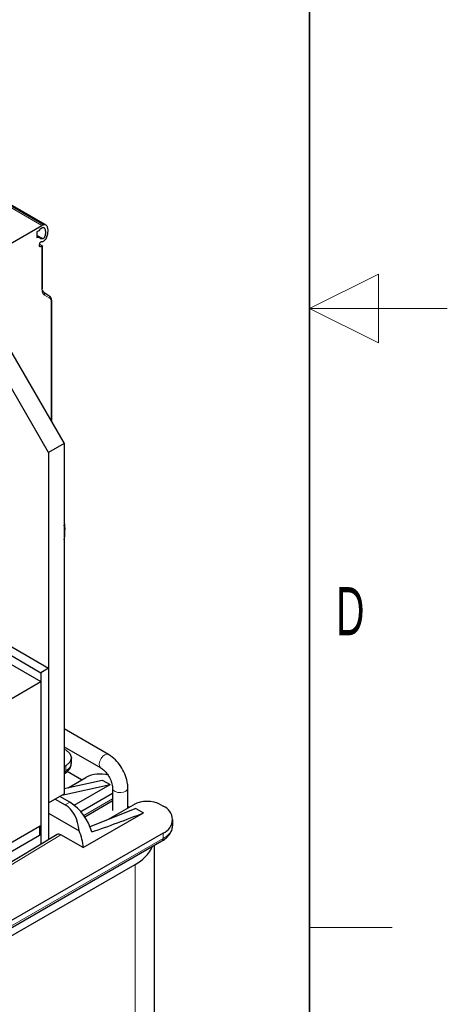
# Model space of a CAD drawing. Header units: millimetres. Extents: x 5 to 418, y 2 to 292.
# Tile 29 of 30: x 387 to 418, y 97 to 168. Entities that reach past the tile are written whole.
import ezdxf

# ---------------------------------------------------------------- set-up
doc = ezdxf.new("R2010")
doc.units = ezdxf.units.MM
doc.layers.add('SLD-0', color=7, linetype='Continuous')
doc.styles.add('SLDTEXTSTYLE0', font='TXT', dxfattribs={"width": 0.605})

msp = doc.modelspace()

# ---------------------------------------------------------------- linework, layer by layer
at = {"color": 7, "linetype": 'Continuous', "lineweight": 18}
for p, q in [((388.563, 153.293), (375.835, 160.64)), ((375.943, 160.694), (388.671, 153.347)), ((388.195, 152.598), (388.648, 152.337)), ((388.451, 151.745), (388.383, 151.784)), ((388.563, 151.763), (388.563, 148.655)), ((388.754, 148.234), (389.101, 148.033)), ((389.242, 147.722), (389.242, 139.054)), ((390.288, 114.018), (390.288, 113.626)), ((390.288, 113.626), (390.175, 113.561)), ((390.601, 111.356), (390.261, 111.161)), ((393.688, 111.605), (391.602, 110.401)), ((385.287, 106.167), (389.948, 108.989)), ((397.36, 108.728), (397.36, 109.12)), ((379.993, 98.702), (397.36, 108.728)), ((395.323, 106.834), (395.323, 77.177))]:
    msp.add_line(p, q, dxfattribs=at)
at = {"color": 7, "linetype": 'Continuous', "lineweight": 25}
for p, q in [((388.774, 153.362), (376.167, 160.64)), ((382.171, 149.603), (388.563, 153.293)), ((388.337, 152.901), (388.195, 152.819)), ((388.195, 152.819), (388.195, 152.409)), ((388.36, 152.435), (388.195, 152.53)), ((388.563, 153.097), (388.435, 153.023)), ((388.195, 152.409), (388.36, 152.435)), ((388.376, 151.825), (388.376, 151.903)), ((388.379, 151.932), (388.563, 151.825)), ((388.563, 151.763), (388.451, 151.745)), ((388.598, 148.704), (388.598, 151.814)), ((389.076, 148.186), (388.729, 148.387)), ((389.277, 138.993), (389.277, 147.771)), ((343.223, 146.252), (388.478, 120.127)), ((389.044, 136.784), (384.518, 144.623)), ((385.65, 145.276), (390.175, 137.437)), ((390.175, 137.437), (389.044, 136.784)), ((390.175, 137.437), (390.175, 111.961)), ((389.044, 136.784), (389.044, 111.308)), ((390.175, 131.741), (390.232, 131.198)), ((390.232, 130.937), (390.232, 131.198)), ((379.427, 126.005), (388.478, 120.78)), ((379.993, 126.332), (389.044, 121.107)), ((389.044, 121.107), (388.478, 120.78)), ((389.044, 121.107), (389.044, 108.639)), ((388.478, 120.78), (388.478, 108.297)), ((380.389, 115.457), (388.478, 120.127)), ((388.478, 120.127), (388.478, 109.675)), ((393.397, 114.83), (390.175, 116.69)), ((390.175, 115.397), (392.837, 113.86)), ((390.699, 114.198), (390.699, 114.59)), ((393.397, 114.83), (393.413, 114.819)), ((390.288, 114.018), (390.175, 113.953)), ((390.175, 113.426), (390.206, 113.443)), ((391.448, 112.989), (390.401, 113.594)), ((390.457, 112.418), (391.759, 113.169)), ((390.008, 111.864), (393.513, 112.647)), ((390.175, 112.355), (392.947, 112.973)), ((390.911, 111.144), (393.513, 112.647)), ((392.947, 112.973), (393.513, 112.647)), ((393.688, 112.386), (393.688, 110.752)), ((394.808, 110.945), (394.808, 112.386)), ((389.044, 111.308), (390.175, 111.961)), ((390.601, 111.356), (389.864, 111.782)), ((393.688, 111.997), (391.393, 110.672)), ((389.525, 111.586), (390.261, 111.161)), ((391.668, 110.303), (393.656, 111.451)), ((393.358, 110.108), (395.21, 111.177)), ((394.899, 110.997), (394.808, 111.05)), ((397.19, 111.177), (397.36, 111.079)), ((389.044, 110.557), (391.263, 109.276)), ((391.561, 108.058), (395.945, 110.589)), ((395.38, 110.916), (392.048, 109.584)), ((395.38, 110.916), (395.945, 110.589)), ((380.389, 105.005), (388.478, 109.675)), ((380.474, 105.054), (388.393, 109.626)), ((388.393, 109.626), (388.393, 108.973)), ((398.062, 109.708), (398.062, 110.099)), ((397.36, 109.12), (379.993, 99.094)), ((380.614, 104.482), (388.478, 109.022)), ((380.614, 104.482), (388.393, 108.973)), ((389.665, 109.015), (385.002, 106.192)), ((388.393, 109.071), (388.478, 109.022)), ((388.478, 109.022), (388.478, 108.297)), ((391.561, 108.058), (389.948, 108.989)), ((379.91, 98.519), (397.277, 108.545)), ((396.729, 79.136), (396.729, 108.229)), ((382.708, 99.551), (395.323, 106.834))]:
    msp.add_line(p, q, dxfattribs=at)
at = {"color": 7, "linetype": 'Continuous', "lineweight": 25, "flags": 128}
for points in [[(388.451, 151.745), (388.435, 151.745), (388.421, 151.747), (388.408, 151.753), (388.397, 151.762), (388.388, 151.774), (388.382, 151.789), (388.378, 151.806), (388.376, 151.825)], [(390.175, 115.22), (390.288, 115.161), (390.592, 114.899), (390.699, 114.59), (390.592, 114.28), (390.288, 114.018)], [(393.656, 111.451), (393.656, 111.451), (393.688, 111.477)]]:
    msp.add_lwpolyline(points, dxfattribs=at)
at = {"color": 7, "linetype": 'Continuous', "lineweight": 18, "flags": 128}
for points in [[(392.833, 113.862), (392.82, 113.871), (392.742, 113.98), (392.722, 114.145), (392.761, 114.34), (392.854, 114.536), (392.988, 114.703), (393.141, 114.816), (393.29, 114.856), (393.397, 114.83)], [(390.288, 113.626), (390.592, 113.888), (390.699, 114.198)], [(393.688, 112.381), (393.689, 112.366), (393.745, 112.244), (393.877, 112.143), (394.066, 112.08), (394.282, 112.063), (394.494, 112.095), (394.668, 112.171), (394.778, 112.28), (394.808, 112.386)]]:
    msp.add_lwpolyline(points, dxfattribs=at)
at = {"color": 7, "linetype": 'Continuous', "lineweight": 25}
for centre, radius, start, end in [((389.04, 152.472), 0.949, 112.83804, 120.1255), ((388.567, 152.816), 0.246, 122.64222, 159.84201), ((388.937, 152.452), 0.746, 112.83804, 120.1255), ((388.595, 152.651), 0.319, 222.6723, 279.61597), ((388.595, 151.904), 0.218, 105.12389, 180.19746), ((388.515, 152.688), 0.574, 272.23284, 283.06868), ((388.964, 148.714), 0.402, 174.37962, 234.30196), ((389.034, 148.114), 0.0836, 32.7874, 59.66174), ((387.611, 130.97), 2.621, 348.05415, 11.94585), ((390.092, 113.605), 0.197, 305.01333, 6.29885), ((392.759, 111.202), 2.206, 73.87053, 116.93563), ((388.567, 108.21), 3.747, 15.29459, 57.12977), ((396.2, 109.267), 2.152, 62.60967, 117.39033), ((396.988, 110.099), 1.048, 290.78342, 69.21658), ((388.272, 107.898), 3.293, 2.78399, 24.71644), ((394.025, 109.366), 2.846, 297.14496, 334.78141), ((397.164, 108.706), 0.197, 305.01333, 6.29885)]:
    msp.add_arc(centre, radius, start, end, dxfattribs=at)
at = {"color": 7, "linetype": 'Continuous', "lineweight": 18}
for centre, radius, start, end in [((388.538, 148.71), 0.0604, 294.37466, 354.3052), ((388.663, 148.298), 0.111, 324.81834, 53.64925), ((388.998, 148.099), 0.122, 327.57146, 29.52882), ((389.217, 147.777), 0.0604, 294.38853, 354.11389), ((396.861, 109.827), 1.207, 294.37466, 354.3052)]:
    msp.add_arc(centre, radius, start, end, dxfattribs=at)
at = {"color": 7, "linetype": 'Continuous', "lineweight": 25}
for centre, major_axis, ratio, start_param, end_param in [((389.347, 108.673), (0.458, 2.654), 0.705549, 5.06077, 6.029112), ((394.617, 111.715), (11.147, 4.284), 0.12824, 4.443129, 4.782459), ((389.948, 108.532), (-0.28, 0.485), 0.577382, 5.497585, 6.295091)]:
    msp.add_ellipse(centre, major_axis=major_axis, ratio=ratio, start_param=start_param, end_param=end_param, dxfattribs=at)
for points, knots in [([(388.671, 153.347), (388.702, 153.356), (388.764, 153.374), (388.85, 153.346), (388.913, 153.276), (388.953, 153.173), (388.98, 153.044), (388.989, 152.875), (388.975, 152.69), (388.936, 152.515), (388.88, 152.372), (388.803, 152.255), (388.724, 152.175), (388.67, 152.147), (388.646, 152.135)], [0, 0, 0, 0, 0.069614, 0.139116, 0.234273, 0.312581, 0.392873, 0.516356, 0.643505, 0.730923, 0.818891, 0.882872, 0.946892, 1, 1, 1, 1]), ([(388.648, 153.139), (388.662, 153.143), (388.69, 153.151), (388.739, 153.128), (388.802, 153.021), (388.821, 152.837), (388.808, 152.638), (388.783, 152.515), (388.751, 152.431), (388.726, 152.389), (388.703, 152.364), (388.685, 152.35), (388.666, 152.34), (388.654, 152.338), (388.648, 152.337)], [0, 0, 0, 0, 0.048978, 0.102586, 0.226353, 0.532082, 0.684847, 0.814873, 0.868995, 0.912933, 0.934459, 0.955318, 0.976776, 1, 1, 1, 1]), ([(388.563, 151.825), (388.568, 151.822), (388.579, 151.816), (388.59, 151.806), (388.597, 151.796), (388.6, 151.784), (388.594, 151.775), (388.581, 151.767), (388.569, 151.764), (388.563, 151.763)], [0, 0, 0, 0, 0.118116, 0.239841, 0.365707, 0.496198, 0.707212, 0.843455, 1, 1, 1, 1]), ([(389.277, 147.771), (389.275, 147.813), (389.271, 147.898), (389.236, 148.007), (389.182, 148.099), (389.13, 148.139), (389.104, 148.159)], [0, 0, 0, 0, 0.246721, 0.495828, 0.747026, 1, 1, 1, 1]), ([(394.808, 112.386), (394.804, 112.489), (394.791, 112.78), (394.658, 113.28), (394.386, 113.847), (394.01, 114.352), (393.663, 114.667), (393.449, 114.798), (393.397, 114.83)], [0, 0, 0, 0, 0.113258, 0.317213, 0.520746, 0.725095, 0.932819, 1, 1, 1, 1]), ([(390.202, 113.447), (390.22, 113.455), (390.329, 113.508), (390.487, 113.654), (390.663, 113.897), (390.685, 114.097), (390.696, 114.198)], [0, 0, 0, 0, 0.060037, 0.358986, 0.677737, 1, 1, 1, 1]), ([(392.837, 113.86), (392.88, 113.833), (392.996, 113.759), (393.21, 113.554), (393.435, 113.239), (393.606, 112.875), (393.681, 112.574), (393.686, 112.432), (393.688, 112.386)], [0, 0, 0, 0, 0.109277, 0.292998, 0.490631, 0.695973, 0.899449, 1, 1, 1, 1]), ([(397.275, 108.546), (397.282, 108.549), (397.411, 108.611), (397.618, 108.778), (397.872, 109.056), (398.036, 109.373), (398.045, 109.599), (398.05, 109.701)], [0, 0, 0, 0, 0.013417, 0.260739, 0.516397, 0.781394, 1, 1, 1, 1])]:
    msp.add_open_spline(points, degree=3, knots=knots, dxfattribs=at)
at = {"color": 7, "linetype": 'Continuous', "lineweight": 18}
for points in [[(388.563, 148.655), (388.572, 148.561), (388.59, 148.372), (388.699, 148.28), (388.754, 148.234)], [(389.101, 148.033), (389.141, 147.999), (389.222, 147.931), (389.235, 147.792), (389.242, 147.722)]]:
    msp.add_open_spline(points, degree=3, dxfattribs=at)
at = {"layer": 'SLD-0', "lineweight": 35}
msp.add_line((408, 12), (408, 282.5), dxfattribs=at)
at = {"layer": 'SLD-0', "lineweight": 18}
for p, q in [((413, 149.75), (408, 147.25)), ((413, 144.75), (413, 149.75)), ((418, 147.25), (408, 147.25)), ((408, 147.25), (413, 144.75)), ((408, 102.25), (414, 102.25))]:
    msp.add_line(p, q, dxfattribs=at)

# ---------------------------------------------------------------- texts
at = {"layer": 'SLD-0', "insert": (410.96, 127.001), "char_height": 3.5, "attachment_point": 2, "style": 'SLDTEXTSTYLE0'}
msp.add_mtext('D', dxfattribs=at)

doc.saveas('drawing.dxf')
